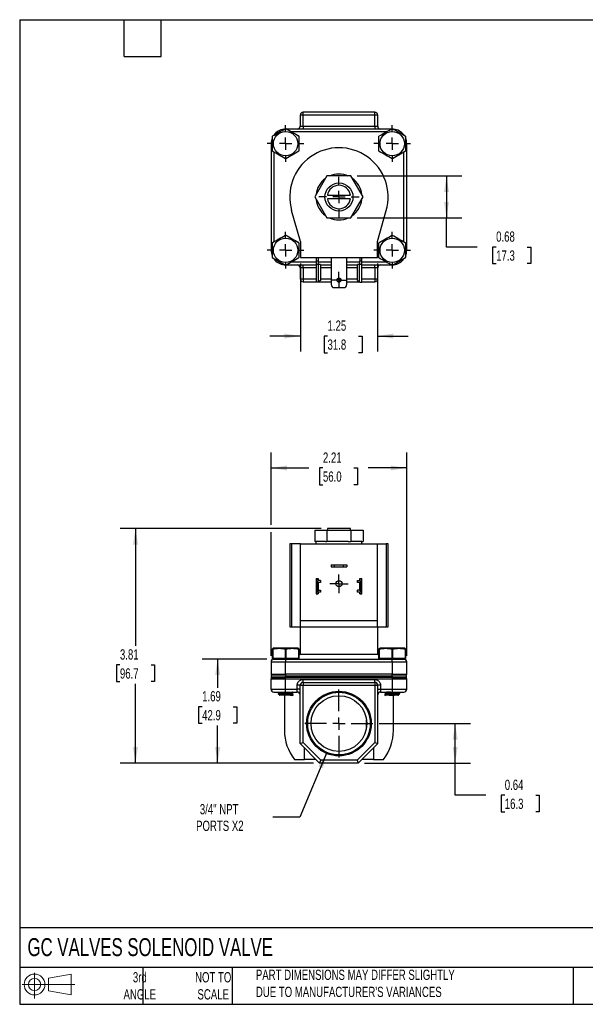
# Model space of a CAD drawing. Header units: inches. Extents: x 0.5 to 21.5, y 0.5 to 16.5.
# Tile 1 of 3: x 0.5 to 9.7, y 0.5 to 16.5. Entities that reach past the tile are written whole.
import ezdxf

# ---------------------------------------------------------------- set-up
doc = ezdxf.new("R2010")
doc.units = ezdxf.units.IN
doc.header["$LTSCALE"] = 2
doc.header["$MEASUREMENT"] = 0
doc.linetypes.add('SLD-Center', pattern=[0.75, 0.6, -0.05, 0.05, -0.05])
doc.linetypes.add('SLD-Solid', pattern=[0])
doc.layers.add('CENTER', color=40, linetype='SLD-Center')
doc.layers.add('SLD-DEFPOINTS', color=7, linetype='Continuous')
doc.layers.add('DIMENSIONS', color=140, linetype='SLD-Solid', lineweight=25)
doc.layers.add('TEXT', color=140, linetype='SLD-Solid', lineweight=25)
doc.styles.add('SLDTEXTSTYLE0', font='TXT', dxfattribs={"width": 0.7})
doc.dimstyles.new('SLDDIMSTYLE0', dxfattribs={"dimtxt": 0.169922, "dimasz": 0.26, "dimexe": 0, "dimexo": 0.0625, "dimgap": 0.04248, "dimtad": 0, "dimtih": 1, "dimtoh": 1, "dimrnd": 1e-09, "dimdsep": 46, "dimtxsty": 'SLDTEXTSTYLE0', "dimsah": 1, "dimcen": 0.09, "dimadec": 0, "dimazin": 2, "dimtfac": 1, "dimtofl": 0, "dimtmove": 0, "dimatfit": 3, "dimfxl": 0, "dimfrac": 2, "dimtolj": 1, "dimtzin": 12, "dimarcsym": 0})
doc.dimstyles.new('SLDDIMSTYLE1', dxfattribs={"dimtxt": 0.169922, "dimasz": 0.26, "dimexe": 0, "dimexo": 0.0625, "dimgap": 0.04248, "dimtad": 0, "dimtih": 1, "dimtoh": 1, "dimrnd": 1e-09, "dimzin": 12, "dimdsep": 46, "dimtxsty": 'SLDTEXTSTYLE0', "dimsah": 1, "dimcen": 0.09, "dimadec": 0, "dimazin": 3, "dimtfac": 1, "dimtofl": 0, "dimtmove": 0, "dimatfit": 3, "dimfxl": 0, "dimfrac": 2, "dimtolj": 1, "dimtzin": 12, "dimarcsym": 0})
doc.dimstyles.new('SLDDIMSTYLE2', dxfattribs={"dimtxt": 0.169922, "dimasz": 0.26, "dimexe": 0, "dimexo": 0.0625, "dimgap": 0.04248, "dimtad": 0, "dimtih": 1, "dimtoh": 1, "dimrnd": 1e-09, "dimzin": 12, "dimdsep": 46, "dimtxsty": 'SLDTEXTSTYLE0', "dimsah": 1, "dimcen": 0, "dimadec": 0, "dimazin": 3, "dimtfac": 1, "dimtofl": 0, "dimtmove": 0, "dimatfit": 3, "dimfxl": 0, "dimfrac": 2, "dimtolj": 1, "dimtzin": 12, "dimarcsym": 0})
doc.dimstyles.new('SLDDIMSTYLE3', dxfattribs={"dimtxt": 0.169922, "dimasz": 0.26, "dimexe": 0, "dimexo": 0.0625, "dimgap": 0.04248, "dimtad": 0, "dimtih": 1, "dimtoh": 1, "dimrnd": 1e-09, "dimzin": 12, "dimdsep": 46, "dimtxsty": 'SLDTEXTSTYLE0', "dimsah": 1, "dimcen": 0.09, "dimadec": 0, "dimazin": 3, "dimtfac": 1, "dimtmove": 0, "dimatfit": 0, "dimfxl": 0, "dimfrac": 2, "dimtolj": 1, "dimtzin": 12, "dimarcsym": 0})

# ---------------------------------------------------------------- blocks, each defined once
blk = doc.blocks.new('Block11')
at = {"color": 7, "linetype": 'SLD-Solid', "lineweight": 18}
for p, q in [((0.204, 0.418), (0.204, 0)), ((0.431, 0.328), (0.801, 0.396)), ((0.431, 0.126), (0.431, 0.328)), ((0.801, 0.396), (0.801, 0.058)), ((0, 0.227), (0.856, 0.227)), ((0.431, 0.126), (0.801, 0.058))]:
    blk.add_line(p, q, dxfattribs=at)
for radius in [0.169, 0.101]:
    blk.add_circle((0.204, 0.227), radius, dxfattribs=at)
blk = doc.blocks.new('Block12')
at = {"layer": 'SLD-DEFPOINTS'}
blk.add_blockref('Block11', (0, 0), dxfattribs=at)
blk = doc.blocks.new('_D')
at = {"layer": 'DIMENSIONS'}
for p, q in [((6.343, 5.062), (7.83, 5.062)), ((7.58, 4.421), (7.58, 5.062)), ((6.105, 4.421), (7.83, 4.421)), ((7.58, 3.897), (7.58, 4.421)), ((8.08, 3.897), (7.58, 3.897)), ((8.386, 3.897), (8.329, 3.897)), ((8.329, 3.897), (8.329, 3.627)), ((8.891, 3.897), (8.948, 3.897)), ((8.948, 3.897), (8.948, 3.627)), ((8.329, 3.627), (8.386, 3.627)), ((8.948, 3.627), (8.891, 3.627))]:
    blk.add_line(p, q, dxfattribs=at)
for points in [[(7.58, 5.062), (7.54, 4.802), (7.62, 4.802)], [(7.58, 4.421), (7.62, 4.681), (7.54, 4.681)]]:
    blk.add_solid(points, dxfattribs=at)
at = {"layer": 'DIMENSIONS', "char_height": 0.1667, "attachment_point": 1, "style": 'SLDTEXTSTYLE0'}
for s, insert in [('0.64', (8.386, 4.15)), ('16.3', (8.386, 3.842))]:
    blk.add_mtext(s, dxfattribs=dict(at, insert=insert))
blk = doc.blocks.new('_D_1')
at = {"layer": 'DIMENSIONS'}
for p, q in [((4.52, 6.111), (3.468, 6.111)), ((3.718, 6.111), (3.718, 5.644)), ((3.466, 5.336), (3.409, 5.336)), ((3.409, 5.336), (3.409, 5.066)), ((3.971, 5.336), (4.028, 5.336)), ((4.028, 5.336), (4.028, 5.066)), ((3.409, 5.066), (3.466, 5.066)), ((3.718, 4.421), (3.718, 5.028)), ((4.028, 5.066), (3.971, 5.066)), ((5.275, 4.421), (3.468, 4.421))]:
    blk.add_line(p, q, dxfattribs=at)
for points in [[(3.718, 6.111), (3.678, 5.851), (3.758, 5.851)], [(3.718, 4.421), (3.758, 4.681), (3.678, 4.681)]]:
    blk.add_solid(points, dxfattribs=at)
at = {"layer": 'DIMENSIONS', "char_height": 0.1667, "attachment_point": 1, "style": 'SLDTEXTSTYLE0'}
for s, insert in [('1.69', (3.466, 5.589)), ('42.9', (3.466, 5.281))]:
    blk.add_mtext(s, dxfattribs=dict(at, insert=insert))
blk = doc.blocks.new('_D_2')
at = {"layer": 'DIMENSIONS'}
for p, q in [((5.402, 8.23), (2.133, 8.23)), ((2.383, 8.23), (2.383, 6.324)), ((2.13, 6.016), (2.073, 6.016)), ((2.073, 6.016), (2.073, 5.746)), ((2.635, 6.016), (2.692, 6.016)), ((2.692, 6.016), (2.692, 5.746)), ((2.073, 5.746), (2.13, 5.746)), ((2.383, 4.421), (2.383, 5.708)), ((2.692, 5.746), (2.635, 5.746)), ((5.275, 4.421), (2.133, 4.421))]:
    blk.add_line(p, q, dxfattribs=at)
for points in [[(2.383, 8.23), (2.343, 7.97), (2.423, 7.97)], [(2.383, 4.421), (2.423, 4.681), (2.343, 4.681)]]:
    blk.add_solid(points, dxfattribs=at)
at = {"layer": 'DIMENSIONS', "char_height": 0.1667, "attachment_point": 1, "style": 'SLDTEXTSTYLE0'}
for s, insert in [('3.81', (2.13, 6.269)), ('96.7', (2.13, 5.96))]:
    blk.add_mtext(s, dxfattribs=dict(at, insert=insert))
blk = doc.blocks.new('_D_3')
at = {"layer": 'DIMENSIONS'}
for p, q in [((4.587, 8.29), (4.587, 9.465)), ((6.792, 6.164), (6.792, 9.465)), ((4.587, 9.215), (5.2, 9.215)), ((5.43, 9.215), (5.373, 9.215)), ((5.373, 9.215), (5.373, 8.944)), ((5.935, 9.215), (5.992, 9.215)), ((5.992, 9.215), (5.992, 8.944)), ((6.792, 9.215), (6.165, 9.215)), ((5.373, 8.944), (5.43, 8.944)), ((5.992, 8.944), (5.935, 8.944)), ((4.587, 6.164), (4.587, 8.17))]:
    blk.add_line(p, q, dxfattribs=at)
for points in [[(4.587, 9.215), (4.847, 9.175), (4.847, 9.255)], [(6.792, 9.215), (6.532, 9.255), (6.532, 9.175)]]:
    blk.add_solid(points, dxfattribs=at)
at = {"layer": 'DIMENSIONS', "char_height": 0.1667, "attachment_point": 1, "style": 'SLDTEXTSTYLE0'}
for s, insert in [('2.21', (5.43, 9.467)), ('56.0', (5.43, 9.159))]:
    blk.add_mtext(s, dxfattribs=dict(at, insert=insert))
blk = doc.blocks.new('_D_4')
at = {"layer": 'DIMENSIONS'}
for p, q in [((5.494, 4.593), (5.054, 3.539)), ((5.054, 3.539), (4.617, 3.539))]:
    blk.add_line(p, q, dxfattribs=at)
blk.add_solid([(5.494, 4.593), (5.357, 4.368), (5.431, 4.337)], dxfattribs=at)
at = {"layer": 'DIMENSIONS', "char_height": 0.1667, "attachment_point": 1, "style": 'SLDTEXTSTYLE0'}
for s, insert in [('3/4" NPT', (3.429, 3.754)), ('PORTS X2', (3.368, 3.484))]:
    blk.add_mtext(s, dxfattribs=dict(at, insert=insert))
blk = doc.blocks.new('SW_CENTERMARKSYMBOL_0')
at = {"layer": 'CENTER', "color": 0}
for p, q in [((0, 0.2), (0, 0.553)), ((-0.2, 0), (-0.553, 0)), ((0, 0), (-0.1, 0)), ((0, 0), (0, 0.1)), ((0, 0), (0, -0.1)), ((0, 0), (0.1, 0)), ((0.2, 0), (0.553, 0)), ((0, -0.2), (0, -0.553))]:
    blk.add_line(p, q, dxfattribs=at)
blk = doc.blocks.new('SW_CENTERMARKSYMBOL_1')
at = {"layer": 'CENTER', "color": 0}
for p, q in [((-0.1, 0), (-0.14975, 0)), ((0, 0), (-0.1, 0)), ((0, 0.1), (0, 0.14975)), ((0, 0), (0, 0.1)), ((0, 0), (0, -0.1)), ((0, 0), (0.1, 0)), ((0.1, 0), (0.14975, 0)), ((0, -0.1), (0, -0.14975))]:
    blk.add_line(p, q, dxfattribs=at)
blk = doc.blocks.new('_D_7')
at = {"layer": 'DIMENSIONS'}
for p, q in [((5.065, 12.537), (5.065, 11.109)), ((6.315, 12.537), (6.315, 11.109)), ((5.065, 11.359), (4.565, 11.359)), ((5.505, 11.359), (5.448, 11.359)), ((5.448, 11.359), (5.448, 11.089)), ((6.01, 11.359), (6.067, 11.359)), ((6.067, 11.359), (6.067, 11.089)), ((6.315, 11.359), (6.815, 11.359)), ((5.448, 11.089), (5.505, 11.089)), ((6.067, 11.089), (6.01, 11.089))]:
    blk.add_line(p, q, dxfattribs=at)
for points in [[(5.065, 11.359), (4.805, 11.399), (4.805, 11.319)], [(6.315, 11.359), (6.575, 11.319), (6.575, 11.399)]]:
    blk.add_solid(points, dxfattribs=at)
at = {"layer": 'DIMENSIONS', "char_height": 0.1667, "attachment_point": 1, "style": 'SLDTEXTSTYLE0'}
for s, insert in [('1.25', (5.505, 11.612)), ('31.8', (5.505, 11.304))]:
    blk.add_mtext(s, dxfattribs=dict(at, insert=insert))
blk = doc.blocks.new('_D_8')
at = {"layer": 'DIMENSIONS'}
for p, q in [((5.986, 13.96), (7.689, 13.96)), ((7.439, 13.96), (7.439, 13.279)), ((5.986, 13.279), (7.689, 13.279)), ((7.439, 12.806), (7.439, 13.279)), ((7.939, 12.806), (7.439, 12.806)), ((8.246, 12.806), (8.189, 12.806)), ((8.189, 12.806), (8.189, 12.536)), ((8.751, 12.806), (8.808, 12.806)), ((8.808, 12.806), (8.808, 12.536)), ((8.189, 12.536), (8.246, 12.536)), ((8.808, 12.536), (8.751, 12.536))]:
    blk.add_line(p, q, dxfattribs=at)
for points in [[(7.439, 13.96), (7.399, 13.7), (7.479, 13.7)], [(7.439, 13.279), (7.479, 13.539), (7.399, 13.539)]]:
    blk.add_solid(points, dxfattribs=at)
at = {"layer": 'DIMENSIONS', "char_height": 0.1667, "attachment_point": 1, "style": 'SLDTEXTSTYLE0'}
for s, insert in [('0.68', (8.246, 13.059)), ('17.3', (8.246, 12.751))]:
    blk.add_mtext(s, dxfattribs=dict(at, insert=insert))
blk = doc.blocks.new('SW_CENTERMARKSYMBOL_3')
at = {"layer": 'CENTER', "color": 0}
for p, q in [((0, 0.2), (0, 0.2975)), ((-0.2, 0), (-0.2975, 0)), ((0, 0), (-0.1, 0)), ((0, 0), (0, 0.1)), ((0, 0), (0, -0.1)), ((0, 0), (0.1, 0)), ((0.2, 0), (0.2975, 0)), ((0, -0.2), (0, -0.2975))]:
    blk.add_line(p, q, dxfattribs=at)
blk = doc.blocks.new('SW_CENTERMARKSYMBOL_4')
at = {"layer": 'CENTER', "color": 0}
for p, q in [((0, 0.2), (0, 0.2975)), ((-0.2, 0), (-0.2975, 0)), ((0, 0), (-0.1, 0)), ((0, 0), (0, 0.1)), ((0, 0), (0, -0.1)), ((0, 0), (0.1, 0)), ((0.2, 0), (0.2975, 0)), ((0, -0.2), (0, -0.2975))]:
    blk.add_line(p, q, dxfattribs=at)
blk = doc.blocks.new('SW_CENTERMARKSYMBOL_5')
at = {"layer": 'CENTER', "color": 0}
for p, q in [((0, 0.2), (0, 0.2975)), ((-0.2, 0), (-0.2975, 0)), ((0, 0), (-0.1, 0)), ((0, 0), (0, 0.1)), ((0, 0), (0, -0.1)), ((0, 0), (0.1, 0)), ((0.2, 0), (0.2975, 0)), ((0, -0.2), (0, -0.2975))]:
    blk.add_line(p, q, dxfattribs=at)
blk = doc.blocks.new('SW_CENTERMARKSYMBOL_6')
at = {"layer": 'CENTER', "color": 0}
for p, q in [((0, 0.2), (0, 0.2975)), ((-0.2, 0), (-0.2975, 0)), ((0, 0), (-0.1, 0)), ((0, 0), (0, 0.1)), ((0, 0), (0, -0.1)), ((0, 0), (0.1, 0)), ((0.2, 0), (0.2975, 0)), ((0, -0.2), (0, -0.2975))]:
    blk.add_line(p, q, dxfattribs=at)
blk = doc.blocks.new('SW_CENTERMARKSYMBOL_7')
at = {"layer": 'CENTER', "color": 0}
for p, q in [((-0.1, 0), (-0.133, 0)), ((0, 0), (-0.1, 0)), ((0, 0.1), (0, 0.133)), ((0, 0), (0, 0.1)), ((0, 0), (0, -0.1)), ((0, 0), (0.1, 0)), ((0.1, 0), (0.133, 0)), ((0, -0.1), (0, -0.133))]:
    blk.add_line(p, q, dxfattribs=at)
blk = doc.blocks.new('SW_CENTERMARKSYMBOL_8')
at = {"layer": 'CENTER', "color": 0}
for p, q in [((0, 0.2), (0, 0.328)), ((-0.2, 0), (-0.328, 0)), ((0, 0), (-0.1, 0)), ((0, 0), (0, 0.1)), ((0, 0), (0, -0.1)), ((0, 0), (0.1, 0)), ((0.2, 0), (0.328, 0)), ((0, -0.2), (0, -0.328))]:
    blk.add_line(p, q, dxfattribs=at)

msp = doc.modelspace()

# ---------------------------------------------------------------- linework, layer by layer
for p, q in [((5.06, 14.95), (5.06, 14.769)), ((5.107, 14.95), (5.06, 14.95)), ((5.107, 14.95), (5.107, 14.997)), ((6.273, 14.997), (5.107, 14.997)), ((6.273, 14.95), (5.107, 14.95)), ((5.107, 14.769), (5.107, 14.95)), ((6.273, 14.95), (6.273, 14.997)), ((6.273, 14.769), (6.273, 14.95)), ((6.32, 14.95), (6.273, 14.95)), ((6.32, 14.769), (6.32, 14.95)), ((6.535, 14.722), (4.844, 14.722)), ((5.06, 14.769), (5.107, 14.769)), ((5.107, 14.769), (5.107, 14.722)), ((5.107, 14.769), (6.273, 14.769)), ((6.273, 14.769), (6.273, 14.722)), ((6.273, 14.769), (6.32, 14.769)), ((6.454, 14.675), (4.926, 14.675)), ((4.587, 14.486), (4.587, 12.753)), ((4.608, 14.486), (4.587, 14.486)), ((6.792, 14.486), (6.772, 14.486)), ((6.792, 12.753), (6.792, 14.486)), ((4.634, 14.347), (4.634, 12.892)), ((6.745, 12.892), (6.745, 14.347)), ((5.493, 13.96), (5.297, 13.619)), ((5.886, 13.96), (5.493, 13.96)), ((6.083, 13.619), (5.886, 13.96)), ((5.297, 13.619), (5.493, 13.279)), ((5.502, 13.649), (5.877, 13.649)), ((5.886, 13.279), (6.083, 13.619)), ((5.877, 13.589), (5.502, 13.589)), ((5.065, 12.897), (4.921, 13.399)), ((6.315, 12.897), (6.459, 13.399)), ((5.493, 13.279), (5.886, 13.279)), ((5.065, 12.897), (5.065, 12.637)), ((6.315, 12.637), (6.315, 12.897)), ((4.587, 12.753), (4.608, 12.753)), ((6.772, 12.753), (6.792, 12.753)), ((4.844, 12.517), (5.319, 12.517)), ((4.926, 12.564), (5.319, 12.564)), ((5.065, 12.637), (6.315, 12.637)), ((5.107, 12.47), (5.107, 12.517)), ((5.319, 12.637), (5.319, 12.583)), ((5.319, 12.583), (5.351, 12.583)), ((5.319, 12.583), (5.319, 12.523)), ((5.36, 12.523), (5.319, 12.523)), ((5.319, 12.523), (5.319, 12.237)), ((5.351, 12.637), (5.351, 12.583)), ((5.351, 12.583), (5.351, 12.523)), ((5.351, 12.564), (5.563, 12.564)), ((5.36, 12.245), (5.36, 12.523)), ((5.39, 12.523), (5.36, 12.523)), ((5.39, 12.523), (5.39, 12.26)), ((5.39, 12.517), (5.563, 12.517)), ((5.563, 12.637), (5.563, 12.196)), ((5.816, 12.196), (5.816, 12.637)), ((5.816, 12.564), (6.029, 12.564)), ((5.816, 12.517), (5.99, 12.517)), ((5.99, 12.26), (5.99, 12.523)), ((6.02, 12.523), (5.99, 12.523)), ((6.02, 12.523), (6.02, 12.245)), ((6.061, 12.523), (6.02, 12.523)), ((6.029, 12.637), (6.029, 12.583)), ((6.029, 12.583), (6.061, 12.583)), ((6.029, 12.523), (6.029, 12.583)), ((6.061, 12.583), (6.061, 12.637)), ((6.061, 12.523), (6.061, 12.583)), ((6.061, 12.564), (6.454, 12.564)), ((6.061, 12.237), (6.061, 12.523)), ((6.061, 12.517), (6.535, 12.517)), ((6.273, 12.47), (6.273, 12.517)), ((5.107, 12.47), (5.06, 12.47)), ((5.06, 12.47), (5.06, 12.288)), ((5.107, 12.47), (5.107, 12.288)), ((5.319, 12.47), (5.107, 12.47)), ((5.563, 12.47), (5.39, 12.47)), ((5.99, 12.47), (5.816, 12.47)), ((6.273, 12.47), (6.061, 12.47)), ((6.32, 12.47), (6.273, 12.47)), ((6.273, 12.47), (6.273, 12.288)), ((6.32, 12.288), (6.32, 12.47)), ((5.06, 12.288), (5.107, 12.288)), ((5.107, 12.288), (5.107, 12.241)), ((5.107, 12.288), (5.319, 12.288)), ((5.107, 12.241), (5.319, 12.241)), ((5.345, 12.237), (5.319, 12.237)), ((5.345, 12.237), (5.36, 12.245)), ((5.353, 12.241), (5.563, 12.241)), ((5.39, 12.26), (5.36, 12.245)), ((5.39, 12.288), (5.563, 12.288)), ((5.663, 12.288), (5.717, 12.288)), ((5.672, 12.241), (5.707, 12.241)), ((5.816, 12.288), (5.99, 12.288)), ((5.816, 12.241), (6.027, 12.241)), ((5.99, 12.26), (6.02, 12.245)), ((6.02, 12.245), (6.035, 12.237)), ((6.035, 12.237), (6.061, 12.237)), ((6.061, 12.288), (6.273, 12.288)), ((6.061, 12.241), (6.273, 12.241)), ((6.273, 12.288), (6.32, 12.288)), ((6.273, 12.288), (6.273, 12.241)), ((5.613, 12.146), (5.766, 12.146)), ((5.297, 8.207), (5.297, 8.021)), ((5.297, 8.207), (5.493, 8.207)), ((5.493, 8.207), (5.493, 8.021)), ((5.493, 8.207), (5.886, 8.207)), ((5.877, 8.23), (5.502, 8.23)), ((5.502, 8.23), (5.502, 8.207)), ((5.877, 8.207), (5.877, 8.23)), ((5.886, 8.207), (5.886, 8.021)), ((5.886, 8.207), (6.083, 8.207)), ((6.083, 8.207), (6.083, 8.021)), ((5.319, 8.021), (5.297, 8.021)), ((5.317, 8.021), (5.317, 7.984)), ((5.471, 8.021), (5.319, 8.021)), ((5.471, 8.021), (5.493, 8.021)), ((5.537, 8.021), (5.493, 8.021)), ((5.842, 8.021), (5.537, 8.021)), ((5.842, 8.021), (5.886, 8.021)), ((5.908, 8.021), (5.886, 8.021)), ((6.061, 8.021), (5.908, 8.021)), ((6.061, 8.021), (6.083, 8.021)), ((6.063, 7.984), (6.063, 8.021)), ((4.89, 7.984), (4.89, 6.634)), ((4.921, 7.984), (4.89, 7.984)), ((4.921, 7.984), (4.921, 6.634)), ((5.065, 7.984), (4.921, 7.984)), ((5.065, 7.984), (6.315, 7.984)), ((5.065, 6.734), (5.065, 7.984)), ((6.315, 6.734), (6.315, 7.984)), ((6.315, 7.984), (6.459, 7.984)), ((6.459, 7.984), (6.459, 6.634)), ((6.49, 7.984), (6.459, 7.984)), ((6.49, 6.634), (6.49, 7.984)), ((5.563, 7.643), (5.563, 7.611)), ((5.563, 7.643), (5.613, 7.643)), ((5.563, 7.611), (5.613, 7.611)), ((5.613, 7.643), (5.613, 7.611)), ((5.613, 7.643), (5.766, 7.643)), ((5.613, 7.611), (5.766, 7.611)), ((5.766, 7.611), (5.766, 7.643)), ((5.766, 7.643), (5.816, 7.643)), ((5.766, 7.611), (5.816, 7.611)), ((5.816, 7.643), (5.816, 7.611)), ((5.319, 7.418), (5.351, 7.418)), ((5.319, 7.418), (5.319, 7.406)), ((5.319, 7.406), (5.351, 7.406)), ((5.319, 7.406), (5.319, 7.346)), ((5.345, 7.201), (5.345, 7.384)), ((5.351, 7.418), (5.351, 7.406)), ((5.351, 7.406), (5.351, 7.386)), ((5.39, 7.387), (5.36, 7.387)), ((5.39, 7.387), (5.39, 7.356)), ((5.99, 7.356), (5.99, 7.387)), ((5.99, 7.387), (6.02, 7.387)), ((6.029, 7.418), (6.061, 7.418)), ((6.029, 7.406), (6.029, 7.418)), ((6.061, 7.406), (6.029, 7.406)), ((6.029, 7.386), (6.029, 7.406)), ((6.035, 7.384), (6.035, 7.201)), ((6.061, 7.406), (6.061, 7.418)), ((6.061, 7.346), (6.061, 7.406)), ((5.319, 7.346), (5.319, 7.239)), ((5.319, 7.239), (5.319, 7.179)), ((5.351, 7.35), (5.351, 7.235)), ((5.39, 7.356), (5.357, 7.356)), ((5.357, 7.229), (5.39, 7.229)), ((5.39, 7.229), (5.39, 7.198)), ((6.023, 7.356), (5.99, 7.356)), ((5.99, 7.198), (5.99, 7.229)), ((6.023, 7.229), (5.99, 7.229)), ((6.029, 7.235), (6.029, 7.35)), ((6.061, 7.239), (6.061, 7.346)), ((6.061, 7.179), (6.061, 7.239)), ((5.319, 7.179), (5.351, 7.179)), ((5.319, 7.179), (5.319, 7.168)), ((5.319, 7.168), (5.351, 7.168)), ((5.351, 7.199), (5.351, 7.179)), ((5.351, 7.179), (5.351, 7.168)), ((5.39, 7.198), (5.36, 7.198)), ((6.02, 7.198), (5.99, 7.198)), ((6.029, 7.179), (6.029, 7.199)), ((6.029, 7.179), (6.061, 7.179)), ((6.029, 7.168), (6.029, 7.179)), ((6.029, 7.168), (6.061, 7.168)), ((6.061, 7.168), (6.061, 7.179)), ((6.315, 6.734), (5.065, 6.734)), ((5.065, 6.634), (5.065, 6.734)), ((6.315, 6.634), (6.315, 6.734)), ((4.89, 6.634), (4.921, 6.634)), ((4.921, 6.634), (5.065, 6.634)), ((5.06, 6.634), (5.06, 6.187)), ((5.065, 6.634), (6.315, 6.634)), ((6.315, 6.634), (6.459, 6.634)), ((6.32, 6.187), (6.32, 6.634)), ((6.459, 6.634), (6.49, 6.634)), ((4.626, 6.286), (4.608, 6.279)), ((4.608, 6.121), (4.608, 6.268)), ((4.613, 6.268), (4.613, 6.121)), ((5.021, 6.286), (4.626, 6.286)), ((4.822, 6.121), (4.822, 6.268)), ((4.828, 6.268), (4.828, 6.121)), ((5.038, 6.279), (5.021, 6.286)), ((5.037, 6.121), (5.037, 6.268)), ((5.038, 6.268), (5.038, 6.121)), ((6.359, 6.286), (6.341, 6.279)), ((6.341, 6.121), (6.341, 6.268)), ((6.346, 6.268), (6.346, 6.121)), ((6.754, 6.286), (6.359, 6.286)), ((6.555, 6.121), (6.555, 6.268)), ((6.561, 6.268), (6.561, 6.121)), ((6.771, 6.279), (6.754, 6.286)), ((6.77, 6.121), (6.77, 6.268)), ((6.771, 6.268), (6.771, 6.121)), ((4.613, 6.121), (4.608, 6.121)), ((4.822, 6.121), (4.613, 6.121)), ((4.62, 6.121), (4.62, 6.111)), ((4.62, 6.111), (4.899, 6.111)), ((4.828, 6.121), (4.822, 6.121)), ((4.823, 6.111), (4.823, 6.064)), ((5.037, 6.121), (4.828, 6.121)), ((4.899, 6.111), (6.48, 6.111)), ((5.027, 6.111), (5.027, 6.121)), ((5.038, 6.121), (5.037, 6.121)), ((5.06, 6.187), (5.038, 6.166)), ((6.32, 6.187), (5.06, 6.187)), ((6.341, 6.166), (6.32, 6.187)), ((6.346, 6.121), (6.341, 6.121)), ((6.555, 6.121), (6.346, 6.121)), ((6.353, 6.121), (6.353, 6.111)), ((6.48, 6.111), (6.76, 6.111)), ((6.561, 6.121), (6.555, 6.121)), ((6.556, 6.064), (6.556, 6.111)), ((6.77, 6.121), (6.561, 6.121)), ((6.76, 6.111), (6.76, 6.121)), ((6.771, 6.121), (6.77, 6.121)), ((4.587, 6.064), (4.823, 6.064)), ((4.587, 6.064), (4.587, 5.866)), ((4.823, 6.064), (6.556, 6.064)), ((4.823, 5.866), (4.823, 6.064)), ((6.556, 6.064), (6.792, 6.064)), ((6.556, 6.064), (6.556, 5.866)), ((6.792, 5.866), (6.792, 6.064)), ((4.587, 5.866), (4.823, 5.866)), ((4.587, 5.621), (4.587, 5.791)), ((4.587, 5.791), (4.823, 5.791)), ((4.59, 5.835), (4.59, 5.81)), ((4.59, 5.835), (4.824, 5.835)), ((4.59, 5.81), (4.824, 5.81)), ((4.823, 5.866), (4.823, 5.835)), ((6.556, 5.866), (4.823, 5.866)), ((4.823, 5.791), (4.823, 5.81)), ((4.823, 5.621), (4.823, 5.791)), ((4.823, 5.791), (6.556, 5.791)), ((4.824, 5.81), (4.824, 5.835)), ((4.824, 5.835), (6.556, 5.835)), ((6.556, 5.81), (4.824, 5.81)), ((5.107, 5.732), (5.107, 5.779)), ((5.107, 5.779), (6.273, 5.779)), ((6.273, 5.732), (6.273, 5.779)), ((6.556, 5.835), (6.556, 5.866)), ((6.556, 5.866), (6.792, 5.866)), ((6.556, 5.835), (6.556, 5.81)), ((6.556, 5.835), (6.79, 5.835)), ((6.556, 5.81), (6.556, 5.791)), ((6.556, 5.81), (6.79, 5.81)), ((6.556, 5.791), (6.556, 5.621)), ((6.556, 5.791), (6.792, 5.791)), ((6.79, 5.81), (6.79, 5.835)), ((6.792, 5.621), (6.792, 5.791)), ((4.587, 5.621), (4.823, 5.621)), ((4.823, 5.621), (5.013, 5.621)), ((4.823, 5.574), (4.823, 5.621)), ((5.013, 5.621), (5.013, 5.685)), ((5.06, 5.685), (5.013, 5.685)), ((5.06, 5.621), (5.013, 5.621)), ((5.013, 5.574), (5.013, 5.621)), ((5.06, 4.736), (5.06, 5.685)), ((5.06, 5.685), (5.107, 5.685)), ((5.107, 5.732), (5.107, 5.685)), ((5.107, 5.732), (6.273, 5.732)), ((5.107, 5.685), (6.273, 5.685)), ((5.107, 4.755), (5.107, 5.685)), ((6.273, 5.732), (6.273, 5.685)), ((6.273, 5.685), (6.273, 4.755)), ((6.273, 5.685), (6.32, 5.685)), ((6.32, 4.736), (6.32, 5.685)), ((6.367, 5.685), (6.32, 5.685)), ((6.32, 5.621), (6.367, 5.621)), ((6.367, 5.685), (6.367, 5.621)), ((6.367, 5.621), (6.367, 5.574)), ((6.367, 5.621), (6.556, 5.621)), ((6.556, 5.621), (6.556, 5.574)), ((6.556, 5.621), (6.792, 5.621)), ((4.702, 5.548), (4.702, 5.544)), ((4.703, 5.543), (4.702, 5.544)), ((4.713, 5.573), (4.722, 5.568)), ((4.722, 5.524), (4.716, 5.521)), ((4.722, 5.568), (4.722, 5.56)), ((4.722, 5.533), (4.722, 5.524)), ((4.804, 5.521), (4.804, 4.948)), ((4.897, 5.521), (4.808, 5.521)), ((4.823, 5.574), (5.013, 5.574)), ((4.925, 5.542), (4.925, 5.55)), ((4.935, 5.52), (4.944, 5.525)), ((4.944, 5.562), (4.944, 5.566)), ((4.944, 5.526), (4.944, 5.53)), ((6.367, 5.574), (6.556, 5.574)), ((6.435, 5.566), (6.435, 5.562)), ((6.435, 5.53), (6.435, 5.526)), ((6.436, 5.525), (6.445, 5.52)), ((6.455, 5.55), (6.455, 5.542)), ((6.576, 4.948), (6.576, 5.521)), ((6.657, 5.568), (6.667, 5.573)), ((6.658, 5.559), (6.658, 5.568)), ((6.658, 5.524), (6.658, 5.532)), ((6.663, 5.521), (6.658, 5.524)), ((6.677, 5.549), (6.677, 5.548)), ((6.677, 5.544), (6.677, 5.548)), ((5.06, 4.736), (5.107, 4.755)), ((5.375, 4.421), (5.06, 4.736)), ((5.394, 4.468), (5.107, 4.755)), ((5.129, 4.48), (5.129, 4.666)), ((6.273, 4.755), (5.985, 4.468)), ((6.005, 4.421), (6.32, 4.736)), ((6.25, 4.666), (6.25, 4.48)), ((6.273, 4.755), (6.32, 4.736)), ((4.966, 4.48), (5.129, 4.48)), ((5.316, 4.48), (5.129, 4.48)), ((5.375, 4.421), (5.394, 4.468)), ((6.005, 4.421), (5.375, 4.421)), ((5.985, 4.468), (5.394, 4.468)), ((5.985, 4.468), (6.005, 4.421)), ((6.25, 4.48), (6.064, 4.48)), ((6.25, 4.48), (6.413, 4.48))]:
    msp.add_line(p, q)
for centre, radius in [((4.823, 14.486), 0.198), ((6.556, 14.486), 0.198), ((5.69, 13.619), 0.228), ((4.823, 12.753), 0.198), ((6.556, 12.753), 0.198), ((5.69, 12.269), 0.033), ((5.69, 7.333), 0.0497), ((5.69, 5.062), 0.525), ((5.69, 5.062), 0.508), ((5.69, 5.062), 0.453)]:
    msp.add_circle(centre, radius)
for centre, radius, start, end in [((5.107, 14.95), 0.047, 90, 180), ((6.273, 14.95), 0.047, 0, 90), ((4.823, 14.486), 0.236, 96.6306, 143.728), ((5.013, 14.769), 0.047, 270, 0), ((6.367, 14.769), 0.047, 180, 270), ((6.556, 14.486), 0.236, 36.5919, 84.2161), ((4.823, 14.486), 0.236, 156.4485, 180), ((6.556, 14.486), 0.236, 0, 23.4634), ((5.69, 13.619), 0.8, 343.9779, 196.0221), ((5.69, 13.619), 0.373, 125.9048, 174.0952), ((5.69, 13.619), 0.373, 65.9048, 114.0952), ((5.69, 13.619), 0.373, 5.9048, 54.0952), ((5.69, 13.619), 0.19, 9.0847, 170.9153), ((5.69, 13.619), 0.373, 185.9048, 234.0952), ((5.69, 13.619), 0.19, 189.0847, 350.9153), ((5.69, 13.619), 0.373, 305.9048, 354.0952), ((5.69, 13.619), 0.373, 245.9048, 294.0952), ((4.823, 12.753), 0.236, 180, 203.4634), ((6.556, 12.753), 0.236, 336.4485, 0), ((4.823, 12.753), 0.236, 216.5919, 264.2161), ((5.013, 12.47), 0.047, 0, 90), ((6.367, 12.47), 0.047, 90, 180), ((6.556, 12.753), 0.236, 276.6306, 323.728), ((5.107, 12.288), 0.047, 180, 270), ((5.613, 12.196), 0.05, 180, 270), ((5.766, 12.196), 0.05, 270, 0), ((6.273, 12.288), 0.047, 270, 0), ((5.36, 7.346), 0.041, 111.4452, 180), ((5.36, 7.346), 0.041, 90, 111.4452), ((6.02, 7.346), 0.041, 68.5548, 90), ((6.02, 7.346), 0.041, 0, 68.5548), ((5.36, 7.239), 0.041, 180, 248.5548), ((5.36, 7.239), 0.041, 248.5548, 270), ((5.357, 7.35), 0.006, 90, 180), ((5.357, 7.235), 0.006, 180, 270), ((6.02, 7.239), 0.041, 270, 291.4452), ((6.023, 7.35), 0.006, 0, 90), ((6.023, 7.235), 0.006, 270, 0), ((6.02, 7.239), 0.041, 291.4452, 0), ((4.634, 6.064), 0.047, 90, 180), ((6.745, 6.064), 0.047, 0, 90), ((4.618, 5.866), 0.031, 180, 270), ((4.634, 5.791), 0.047, 156.1555, 180), ((6.761, 5.866), 0.031, 270, 0), ((6.745, 5.791), 0.047, 0, 23.8445), ((4.634, 5.621), 0.047, 180, 270), ((5.107, 5.685), 0.047, 90, 180), ((6.273, 5.685), 0.047, 0, 90), ((6.745, 5.621), 0.047, 270, 0), ((5.013, 5.527), 0.047, 0, 90), ((6.367, 5.527), 0.047, 90, 180)]:
    msp.add_arc(centre, radius, start, end)
for start_param, end_param in [(3.141593, 3.756503), (5.668275, 6.283185)]:
    msp.add_ellipse((5.69, 4.948), major_axis=(0.886, 0), ratio=0.916331, start_param=start_param, end_param=end_param)
for points, knots in [([(4.61, 14.611), (4.645, 14.631), (4.679, 14.651), (4.749, 14.691), (4.784, 14.711), (4.819, 14.731)], [0, 0, 0, 0, 0.5, 0.5, 1, 1, 1, 1]), ([(4.825, 14.733), (4.86, 14.713), (4.894, 14.693), (4.964, 14.653), (4.999, 14.633), (5.034, 14.613)], [0, 0, 0, 0, 0.5, 0.5, 1, 1, 1, 1]), ([(6.343, 14.611), (6.378, 14.631), (6.412, 14.651), (6.482, 14.691), (6.517, 14.711), (6.552, 14.731)], [0, 0, 0, 0, 0.5, 0.5, 1, 1, 1, 1]), ([(6.558, 14.733), (6.593, 14.713), (6.627, 14.693), (6.697, 14.653), (6.732, 14.633), (6.767, 14.613)], [0, 0, 0, 0, 0.5, 0.5, 1, 1, 1, 1]), ([(4.608, 14.364), (4.608, 14.404), (4.608, 14.444), (4.608, 14.525), (4.608, 14.565), (4.608, 14.605)], [0, 0, 0, 0, 0.5, 0.5, 1, 1, 1, 1]), ([(5.038, 14.608), (5.038, 14.568), (5.038, 14.528), (5.038, 14.447), (5.038, 14.407), (5.038, 14.367)], [0, 0, 0, 0, 0.5, 0.5, 1, 1, 1, 1]), ([(6.341, 14.364), (6.341, 14.404), (6.341, 14.444), (6.341, 14.525), (6.341, 14.565), (6.341, 14.605)], [0, 0, 0, 0, 0.5, 0.5, 1, 1, 1, 1]), ([(6.771, 14.608), (6.771, 14.568), (6.771, 14.528), (6.771, 14.447), (6.771, 14.407), (6.771, 14.367)], [0, 0, 0, 0, 0.5, 0.5, 1, 1, 1, 1]), ([(4.822, 14.239), (4.787, 14.259), (4.752, 14.279), (4.683, 14.319), (4.648, 14.339), (4.613, 14.359)], [0, 0, 0, 0, 0.5, 0.5, 1, 1, 1, 1]), ([(5.037, 14.361), (5.002, 14.341), (4.967, 14.321), (4.898, 14.28), (4.863, 14.26), (4.828, 14.24)], [0, 0, 0, 0, 0.5, 0.5, 1, 1, 1, 1]), ([(6.555, 14.239), (6.52, 14.259), (6.485, 14.279), (6.416, 14.319), (6.381, 14.339), (6.346, 14.359)], [0, 0, 0, 0, 0.5, 0.5, 1, 1, 1, 1]), ([(6.77, 14.361), (6.735, 14.341), (6.7, 14.321), (6.631, 14.28), (6.596, 14.26), (6.561, 14.24)], [0, 0, 0, 0, 0.5, 0.5, 1, 1, 1, 1]), ([(4.61, 12.878), (4.645, 12.898), (4.679, 12.918), (4.749, 12.958), (4.784, 12.978), (4.819, 12.998)], [0, 0, 0, 0, 0.5, 0.5, 1, 1, 1, 1]), ([(4.825, 13), (4.86, 12.98), (4.894, 12.96), (4.964, 12.92), (4.999, 12.9), (5.034, 12.88)], [0, 0, 0, 0, 0.5, 0.5, 1, 1, 1, 1]), ([(6.343, 12.878), (6.378, 12.898), (6.412, 12.918), (6.482, 12.958), (6.517, 12.978), (6.552, 12.998)], [0, 0, 0, 0, 0.5, 0.5, 1, 1, 1, 1]), ([(6.558, 13), (6.593, 12.98), (6.627, 12.96), (6.697, 12.92), (6.732, 12.9), (6.767, 12.88)], [0, 0, 0, 0, 0.5, 0.5, 1, 1, 1, 1]), ([(4.608, 12.631), (4.608, 12.671), (4.608, 12.711), (4.608, 12.792), (4.608, 12.832), (4.608, 12.872)], [0, 0, 0, 0, 0.5, 0.5, 1, 1, 1, 1]), ([(5.038, 12.875), (5.038, 12.835), (5.038, 12.795), (5.038, 12.714), (5.038, 12.674), (5.038, 12.634)], [0, 0, 0, 0, 0.5, 0.5, 1, 1, 1, 1]), ([(6.341, 12.631), (6.341, 12.671), (6.341, 12.711), (6.341, 12.792), (6.341, 12.832), (6.341, 12.872)], [0, 0, 0, 0, 0.5, 0.5, 1, 1, 1, 1]), ([(6.771, 12.875), (6.771, 12.835), (6.771, 12.795), (6.771, 12.714), (6.771, 12.674), (6.771, 12.634)], [0, 0, 0, 0, 0.5, 0.5, 1, 1, 1, 1]), ([(4.822, 12.506), (4.787, 12.526), (4.752, 12.546), (4.683, 12.586), (4.648, 12.606), (4.613, 12.626)], [0, 0, 0, 0, 0.5, 0.5, 1, 1, 1, 1]), ([(5.037, 12.628), (5.002, 12.608), (4.967, 12.588), (4.898, 12.547), (4.863, 12.527), (4.828, 12.507)], [0, 0, 0, 0, 0.5, 0.5, 1, 1, 1, 1]), ([(6.555, 12.506), (6.52, 12.526), (6.485, 12.546), (6.416, 12.586), (6.381, 12.606), (6.346, 12.626)], [0, 0, 0, 0, 0.5, 0.5, 1, 1, 1, 1]), ([(6.77, 12.628), (6.735, 12.608), (6.7, 12.588), (6.631, 12.547), (6.596, 12.527), (6.561, 12.507)], [0, 0, 0, 0, 0.5, 0.5, 1, 1, 1, 1]), ([(4.822, 6.268), (4.787, 6.275), (4.752, 6.279), (4.683, 6.28), (4.648, 6.275), (4.613, 6.268)], [0, 0, 0, 0, 0.5, 0.5, 1, 1, 1, 1]), ([(5.037, 6.268), (5.002, 6.275), (4.967, 6.279), (4.898, 6.28), (4.863, 6.275), (4.828, 6.268)], [0, 0, 0, 0, 0.5, 0.5, 1, 1, 1, 1]), ([(6.555, 6.268), (6.52, 6.275), (6.485, 6.279), (6.416, 6.28), (6.381, 6.275), (6.346, 6.268)], [0, 0, 0, 0, 0.5, 0.5, 1, 1, 1, 1]), ([(6.77, 6.268), (6.735, 6.275), (6.7, 6.279), (6.631, 6.28), (6.596, 6.275), (6.561, 6.268)], [0, 0, 0, 0, 0.5, 0.5, 1, 1, 1, 1]), ([(5.013, 5.685), (5.013, 5.687), (5.013, 5.691), (5.013, 5.697), (5.014, 5.702), (5.016, 5.708), (5.017, 5.714), (5.021, 5.724), (5.028, 5.737), (5.04, 5.752), (5.055, 5.764), (5.07, 5.772), (5.083, 5.776), (5.095, 5.778), (5.103, 5.779), (5.107, 5.779)], [0, 0, 0, 0, 0.04028, 0.080249, 0.120065, 0.159889, 0.199881, 0.2402, 0.370057, 0.500058, 0.629915, 0.759916, 0.840127, 0.919727, 1, 1, 1, 1]), ([(6.273, 5.779), (6.275, 5.779), (6.279, 5.779), (6.285, 5.778), (6.29, 5.777), (6.296, 5.776), (6.302, 5.774), (6.312, 5.771), (6.325, 5.764), (6.34, 5.752), (6.352, 5.737), (6.36, 5.722), (6.364, 5.708), (6.366, 5.697), (6.367, 5.689), (6.367, 5.685)], [0, 0, 0, 0, 0.04028, 0.080249, 0.120065, 0.159889, 0.199881, 0.2402, 0.370057, 0.500058, 0.629915, 0.759916, 0.840127, 0.919727, 1, 1, 1, 1]), ([(4.943, 5.567), (4.943, 5.566), (4.947, 5.566), (4.939, 5.564), (4.92, 5.562), (4.888, 5.56), (4.85, 5.558), (4.809, 5.557), (4.769, 5.555), (4.735, 5.553), (4.712, 5.551), (4.703, 5.549), (4.702, 5.548), (4.702, 5.548)], [0, 0, 0, 0, 0.025825, 0.130521, 0.235215, 0.339935, 0.444642, 0.549366, 0.654073, 0.758793, 0.8635, 0.968207, 1, 1, 1, 1]), ([(4.703, 5.543), (4.703, 5.543), (4.701, 5.544), (4.707, 5.546), (4.727, 5.548), (4.758, 5.549), (4.796, 5.552), (4.838, 5.553), (4.878, 5.555), (4.911, 5.557), (4.935, 5.559), (4.944, 5.561), (4.944, 5.561), (4.944, 5.562)], [0, 0, 0, 0, 0.027011, 0.131579, 0.236147, 0.340739, 0.445318, 0.549915, 0.654494, 0.759087, 0.863666, 0.968246, 1, 1, 1, 1]), ([(4.722, 5.56), (4.719, 5.558), (4.712, 5.554), (4.706, 5.551), (4.703, 5.549)], [0, 0, 0, 0, 0.499872, 1, 1, 1, 1]), ([(4.703, 5.543), (4.706, 5.541), (4.712, 5.538), (4.719, 5.534), (4.722, 5.532)], [0, 0, 0, 0, 0.513987, 1, 1, 1, 1]), ([(4.808, 5.521), (4.795, 5.521), (4.77, 5.521), (4.744, 5.521), (4.729, 5.521), (4.719, 5.521), (4.717, 5.521), (4.717, 5.521)], [0, 0, 0, 0, 0.2588725, 0.5177501, 0.6453578, 0.7772028, 1, 1, 1, 1]), ([(4.722, 5.533), (4.722, 5.533), (4.72, 5.533), (4.726, 5.534), (4.739, 5.536), (4.76, 5.538), (4.787, 5.54), (4.818, 5.541), (4.848, 5.543), (4.877, 5.545), (4.901, 5.546), (4.917, 5.548), (4.925, 5.549), (4.924, 5.55), (4.924, 5.55)], [0, 0, 0, 0, 0.00415, 0.102556, 0.202158, 0.299539, 0.398942, 0.497791, 0.595515, 0.695243, 0.792922, 0.891827, 0.991194, 1, 1, 1, 1]), ([(4.722, 5.568), (4.722, 5.568), (4.721, 5.569), (4.727, 5.57), (4.741, 5.572), (4.756, 5.573), (4.764, 5.574), (4.765, 5.574)], [0, 0, 0, 0, 0.043888, 0.358755, 0.675975, 0.986486, 1, 1, 1, 1]), ([(4.723, 5.56), (4.724, 5.56), (4.726, 5.561), (4.741, 5.563), (4.763, 5.565), (4.79, 5.567), (4.821, 5.568), (4.851, 5.57), (4.876, 5.571), (4.894, 5.573), (4.902, 5.573), (4.906, 5.574)], [0, 0, 0, 0, 0.104705, 0.228971, 0.350609, 0.474981, 0.598088, 0.72051, 0.845063, 0.922728, 1, 1, 1, 1]), ([(4.723, 5.524), (4.724, 5.525), (4.726, 5.526), (4.739, 5.527), (4.76, 5.529), (4.787, 5.531), (4.818, 5.532), (4.848, 5.534), (4.877, 5.536), (4.901, 5.537), (4.917, 5.539), (4.925, 5.541), (4.924, 5.541), (4.924, 5.542)], [0, 0, 0, 0, 0.0681, 0.168112, 0.265894, 0.365706, 0.464963, 0.563089, 0.663228, 0.761309, 0.860622, 0.960398, 1, 1, 1, 1]), ([(4.944, 5.531), (4.944, 5.531), (4.945, 5.53), (4.94, 5.528), (4.92, 5.527), (4.889, 5.525), (4.856, 5.523), (4.829, 5.522), (4.815, 5.521), (4.808, 5.521)], [0, 0, 0, 0, 0.048761, 0.237549, 0.426335, 0.615166, 0.803973, 0.900486, 1, 1, 1, 1]), ([(4.897, 5.521), (4.904, 5.521), (4.911, 5.522), (4.922, 5.522), (4.928, 5.523), (4.936, 5.524), (4.939, 5.524), (4.943, 5.525), (4.944, 5.526), (4.944, 5.526)], [0, 0, 0, 0, 0.25, 0.25, 0.5, 0.5, 0.75, 0.75, 1, 1, 1, 1]), ([(4.934, 5.521), (4.934, 5.521), (4.935, 5.521), (4.926, 5.521), (4.912, 5.521), (4.902, 5.521), (4.897, 5.521)], [0, 0, 0, 0, 0.150752, 0.557722, 0.775384, 1, 1, 1, 1]), ([(4.924, 5.55), (4.928, 5.552), (4.934, 5.556), (4.941, 5.559), (4.944, 5.561)], [0, 0, 0, 0, 0.499866, 1, 1, 1, 1]), ([(4.944, 5.531), (4.941, 5.533), (4.934, 5.536), (4.928, 5.54), (4.925, 5.542)], [0, 0, 0, 0, 0.513997, 1, 1, 1, 1]), ([(4.944, 5.567), (4.941, 5.568), (4.936, 5.571), (4.932, 5.573), (4.931, 5.574)], [0, 0, 0, 0, 0.781723, 1, 1, 1, 1]), ([(6.437, 5.525), (6.436, 5.526), (6.433, 5.526), (6.44, 5.528), (6.46, 5.53), (6.491, 5.532), (6.529, 5.534), (6.571, 5.535), (6.611, 5.537), (6.644, 5.539), (6.668, 5.541), (6.677, 5.543), (6.677, 5.544), (6.677, 5.544)], [0, 0, 0, 0, 0.034079, 0.137887, 0.241695, 0.345528, 0.449347, 0.553184, 0.657004, 0.760837, 0.864657, 0.968476, 1, 1, 1, 1]), ([(6.529, 5.574), (6.515, 5.573), (6.503, 5.572), (6.485, 5.571), (6.48, 5.571), (6.47, 5.571), (6.466, 5.57), (6.453, 5.569), (6.446, 5.569), (6.437, 5.567), (6.435, 5.567), (6.435, 5.566)], [0, 0, 0, 0, 0.25, 0.25, 0.375, 0.375, 0.5, 0.5, 0.75, 0.75, 1, 1, 1, 1]), ([(6.436, 5.561), (6.436, 5.561), (6.434, 5.562), (6.44, 5.564), (6.46, 5.566), (6.491, 5.567), (6.529, 5.569), (6.571, 5.571), (6.601, 5.573), (6.617, 5.574), (6.62, 5.574)], [0, 0, 0, 0, 0.03549, 0.188619, 0.341748, 0.494913, 0.648058, 0.80123, 0.954375, 1, 1, 1, 1]), ([(6.677, 5.549), (6.677, 5.549), (6.678, 5.548), (6.672, 5.546), (6.653, 5.544), (6.622, 5.543), (6.583, 5.541), (6.542, 5.539), (6.502, 5.537), (6.468, 5.535), (6.445, 5.533), (6.436, 5.531), (6.435, 5.531), (6.435, 5.53)], [0, 0, 0, 0, 0.022908, 0.127917, 0.232926, 0.337959, 0.442979, 0.548017, 0.653037, 0.758071, 0.863091, 0.968112, 1, 1, 1, 1]), ([(6.448, 5.574), (6.447, 5.573), (6.443, 5.571), (6.439, 5.568), (6.436, 5.567)], [0, 0, 0, 0, 0.2182772, 1, 1, 1, 1]), ([(6.436, 5.561), (6.439, 5.559), (6.445, 5.556), (6.452, 5.552), (6.455, 5.55)], [0, 0, 0, 0, 0.511948, 1, 1, 1, 1]), ([(6.455, 5.542), (6.452, 5.54), (6.445, 5.536), (6.439, 5.533), (6.436, 5.531)], [0, 0, 0, 0, 0.499886, 1, 1, 1, 1]), ([(6.506, 5.521), (6.496, 5.521), (6.477, 5.521), (6.456, 5.521), (6.444, 5.521), (6.445, 5.521), (6.445, 5.521)], [0, 0, 0, 0, 0.267181, 0.537206, 0.824772, 1, 1, 1, 1]), ([(6.456, 5.55), (6.456, 5.551), (6.455, 5.552), (6.465, 5.553), (6.483, 5.555), (6.508, 5.557), (6.537, 5.558), (6.568, 5.56), (6.597, 5.562), (6.624, 5.563), (6.644, 5.565), (6.655, 5.567), (6.656, 5.568), (6.656, 5.568)], [0, 0, 0, 0, 0.058015, 0.157527, 0.255752, 0.353834, 0.453382, 0.550699, 0.649878, 0.74878, 0.846268, 0.945879, 1, 1, 1, 1]), ([(6.456, 5.542), (6.456, 5.542), (6.456, 5.543), (6.465, 5.544), (6.483, 5.546), (6.508, 5.548), (6.537, 5.549), (6.568, 5.551), (6.597, 5.553), (6.624, 5.555), (6.644, 5.556), (6.656, 5.558), (6.657, 5.559), (6.657, 5.559)], [0, 0, 0, 0, 0.024474, 0.124349, 0.222932, 0.321371, 0.421282, 0.518954, 0.618494, 0.717756, 0.8156, 0.915574, 1, 1, 1, 1]), ([(6.506, 5.521), (6.515, 5.521), (6.534, 5.523), (6.565, 5.524), (6.595, 5.526), (6.621, 5.528), (6.642, 5.529), (6.654, 5.531), (6.656, 5.532), (6.656, 5.532)], [0, 0, 0, 0, 0.1493008, 0.2990851, 0.4511748, 0.603548, 0.7531566, 0.9061848, 1, 1, 1, 1]), ([(6.645, 5.521), (6.638, 5.521), (6.629, 5.521), (6.614, 5.521), (6.608, 5.521), (6.596, 5.521), (6.59, 5.521), (6.577, 5.521), (6.57, 5.521), (6.557, 5.521), (6.55, 5.521), (6.531, 5.521), (6.518, 5.521), (6.506, 5.521)], [0, 0, 0, 0, 0.25, 0.25, 0.375, 0.375, 0.5, 0.5, 0.625, 0.625, 0.75, 0.75, 1, 1, 1, 1]), ([(6.645, 5.521), (6.649, 5.521), (6.656, 5.522), (6.657, 5.523), (6.658, 5.524)], [0, 0, 0, 0, 0.51662, 1, 1, 1, 1]), ([(6.663, 5.521), (6.663, 5.521), (6.665, 5.521), (6.659, 5.521), (6.649, 5.521), (6.645, 5.521)], [0, 0, 0, 0, 0.045239, 0.617273, 1, 1, 1, 1]), ([(6.657, 5.532), (6.661, 5.534), (6.667, 5.538), (6.674, 5.541), (6.677, 5.543)], [0, 0, 0, 0, 0.499887, 1, 1, 1, 1]), ([(6.677, 5.549), (6.674, 5.551), (6.667, 5.554), (6.661, 5.558), (6.658, 5.56)], [0, 0, 0, 0, 0.510707, 1, 1, 1, 1])]:
    msp.add_open_spline(points, degree=3, knots=knots)
for points in [[(4.825, 14.733), (4.823, 14.733), (4.821, 14.732), (4.819, 14.731)], [(6.558, 14.733), (6.556, 14.733), (6.554, 14.732), (6.552, 14.731)], [(4.61, 14.611), (4.609, 14.609), (4.609, 14.607), (4.608, 14.605)], [(5.038, 14.608), (5.037, 14.61), (5.035, 14.611), (5.034, 14.613)], [(6.343, 14.611), (6.342, 14.609), (6.342, 14.607), (6.341, 14.605)], [(6.771, 14.608), (6.77, 14.61), (6.768, 14.611), (6.767, 14.613)], [(4.608, 14.364), (4.61, 14.362), (4.611, 14.361), (4.613, 14.359)], [(4.822, 14.239), (4.824, 14.239), (4.826, 14.24), (4.828, 14.24)], [(5.037, 14.361), (5.037, 14.363), (5.038, 14.365), (5.038, 14.367)], [(6.341, 14.364), (6.343, 14.362), (6.344, 14.361), (6.346, 14.359)], [(6.555, 14.239), (6.557, 14.239), (6.559, 14.24), (6.561, 14.24)], [(6.77, 14.361), (6.77, 14.363), (6.771, 14.365), (6.771, 14.367)], [(4.825, 13), (4.823, 13), (4.821, 12.999), (4.819, 12.998)], [(6.558, 13), (6.556, 13), (6.554, 12.999), (6.552, 12.998)], [(4.61, 12.878), (4.609, 12.876), (4.609, 12.874), (4.608, 12.872)], [(5.038, 12.875), (5.037, 12.877), (5.035, 12.878), (5.034, 12.88)], [(6.343, 12.878), (6.342, 12.876), (6.342, 12.874), (6.341, 12.872)], [(6.771, 12.875), (6.77, 12.877), (6.768, 12.878), (6.767, 12.88)], [(4.608, 12.631), (4.61, 12.629), (4.611, 12.628), (4.613, 12.626)], [(4.822, 12.506), (4.824, 12.506), (4.826, 12.507), (4.828, 12.507)], [(5.037, 12.628), (5.037, 12.63), (5.038, 12.632), (5.038, 12.634)], [(6.341, 12.631), (6.343, 12.629), (6.344, 12.628), (6.346, 12.626)], [(6.555, 12.506), (6.557, 12.506), (6.559, 12.507), (6.561, 12.507)], [(6.77, 12.628), (6.77, 12.63), (6.771, 12.632), (6.771, 12.634)], [(4.608, 6.268), (4.608, 6.275), (4.608, 6.279), (4.608, 6.279)], [(4.608, 6.268), (4.61, 6.268), (4.611, 6.268), (4.613, 6.268)], [(4.822, 6.268), (4.824, 6.268), (4.826, 6.268), (4.828, 6.268)], [(5.037, 6.268), (5.037, 6.268), (5.038, 6.268), (5.038, 6.268)], [(5.038, 6.279), (5.038, 6.279), (5.038, 6.275), (5.038, 6.268)], [(6.341, 6.268), (6.341, 6.275), (6.341, 6.279), (6.341, 6.279)], [(6.341, 6.268), (6.343, 6.268), (6.344, 6.268), (6.346, 6.268)], [(6.555, 6.268), (6.557, 6.268), (6.559, 6.268), (6.561, 6.268)], [(6.77, 6.268), (6.77, 6.268), (6.771, 6.268), (6.771, 6.268)], [(6.771, 6.279), (6.771, 6.279), (6.771, 6.275), (6.771, 6.268)], [(4.634, 5.574), (4.634, 5.574), (4.719, 5.574), (4.823, 5.574)], [(6.556, 5.574), (6.661, 5.574), (6.745, 5.574), (6.745, 5.574)], [(6.139, 5.006), (6.142, 5.043), (6.142, 5.08), (6.139, 5.118)]]:
    msp.add_open_spline(points, degree=3)
at = {"layer": 'TEXT'}
for p, q in [((0.5, 16.5), (21.5, 16.5)), ((0.5, 16.5), (0.5, 0.5)), ((2.2, 15.9), (2.2, 16.5)), ((2.8, 15.9), (2.8, 16.5)), ((2.2, 15.9), (2.8, 15.9)), ((21.5, 1.742), (0.5, 1.742)), ((21.5, 1.1), (0.5, 1.1)), ((2.5, 1.1), (2.5, 0.5)), ((3.954, 1.1), (3.954, 0.5)), ((9.5, 1.1), (9.5, 0.5)), ((0.5, 0.5), (21.5, 0.5))]:
    msp.add_line(p, q, dxfattribs=at)

# ---------------------------------------------------------------- block references
at = {"layer": 'CENTER'}
for name, p in [('SW_CENTERMARKSYMBOL_3', (4.823, 14.486)), ('SW_CENTERMARKSYMBOL_6', (6.556, 14.486)), ('SW_CENTERMARKSYMBOL_8', (5.69, 13.619)), ('SW_CENTERMARKSYMBOL_4', (4.823, 12.753)), ('SW_CENTERMARKSYMBOL_5', (6.556, 12.753)), ('SW_CENTERMARKSYMBOL_7', (5.69, 12.269)), ('SW_CENTERMARKSYMBOL_1', (5.69, 7.333)), ('SW_CENTERMARKSYMBOL_0', (5.69, 5.062))]:
    msp.add_blockref(name, p, dxfattribs=at)
at = {"layer": 'SLD-DEFPOINTS'}
msp.add_blockref('Block12', (0.538, 0.595), dxfattribs=at)

# ---------------------------------------------------------------- texts
at = {"layer": 'TEXT', "style": 'SLDTEXTSTYLE0'}
for s, insert, char_height, attachment_point in [('GC VALVES SOLENOID VALVE', (0.627, 1.575), 0.29167, 1), ('3rd^JANGLE', (2.453, 1.023), 0.1667, 2), ('NOT TO^JSCALE', (3.646, 1.023), 0.16667, 2), ("PART DIMENSIONS MAY DIFFER SLIGHTLY ^JDUE TO MANUFACTURER'S VARIANCES", (4.34, 1.063), 0.16667, 1)]:
    msp.add_mtext(s, dxfattribs=dict(at, insert=insert, char_height=char_height, attachment_point=attachment_point))

# ---------------------------------------------------------------- dimensions: what is measured, and where the dimension line sits
at = {"layer": 'DIMENSIONS'}
for base, p1, p2, dimstyle, picture, middle in [((7.439, 13.279), (5.886, 13.96), (5.886, 13.279), 'SLDDIMSTYLE0', '_D_8', (7.439, 12.806)), ((2.383, 8.23), (5.375, 4.421), (5.502, 8.23), 'SLDDIMSTYLE1', '_D_2', (2.383, 6.016)), ((3.718, 6.111), (5.375, 4.421), (4.62, 6.111), 'SLDDIMSTYLE1', '_D_1', (3.718, 5.336)), ((7.58, 5.062), (6.005, 4.421), (6.243, 5.062), 'SLDDIMSTYLE0', '_D', (7.58, 3.897))]:
    dim = msp.add_linear_dim(base=base, p1=p1, p2=p2, angle=90, dimstyle=dimstyle, dxfattribs=at)
    dim.commit()
    dim.dimension.update_dxf_attribs({"geometry": picture, "text_midpoint": middle, "dimtype": 160})
for base, p1, p2, dimstyle, picture, middle in [((6.315, 11.359), (5.065, 12.637), (6.315, 12.637), 'SLDDIMSTYLE3', '_D_7', (5.758, 11.359)), ((6.792254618, 9.214527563), (4.587254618, 6.063754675), (6.792254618, 6.063754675), 'SLDDIMSTYLE1', '_D_3', (5.682716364, 9.214527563))]:
    dim = msp.add_linear_dim(base=base, p1=p1, p2=p2, dimstyle=dimstyle, dxfattribs=at)
    dim.commit()
    dim.dimension.update_dxf_attribs({"geometry": picture, "text_midpoint": middle, "dimtype": 160})
dim = msp.add_diameter_dim_2p(p1=(5.886, 5.531), p2=(5.494, 4.593), text='3/4" NPT\\PPORTS X2', dimstyle='SLDDIMSTYLE2', override={"dimpost": '<>'}, dxfattribs=at)
dim.commit()
dim.dimension.update_dxf_attribs({"geometry": '_D_4', "text_midpoint": (3.93, 3.539), "dimtype": 163})

doc.saveas('drawing.dxf')
